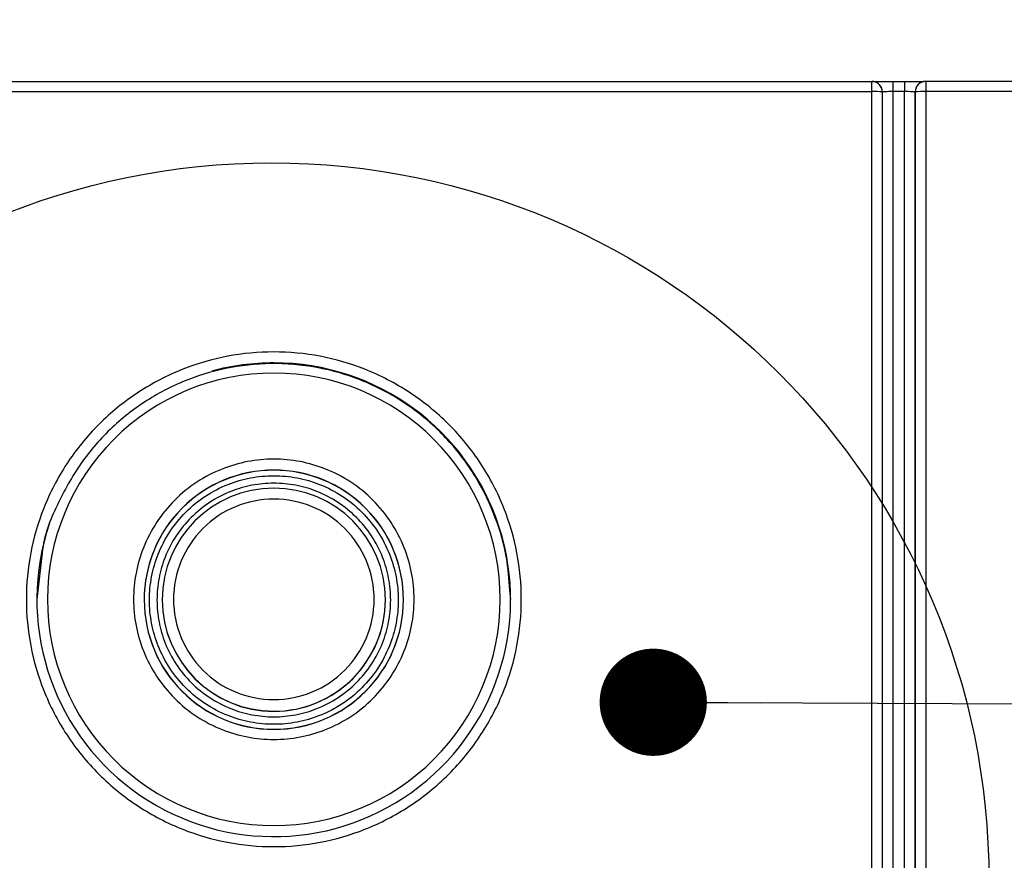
# Model space of a CAD drawing. Header units: millimetres. Extents: x 13 to 546, y 13 to 419.
# Tile 21 of 48: x 223 to 242, y 350 to 366. Entities that reach past the tile are written whole.
import ezdxf

# ---------------------------------------------------------------- set-up
doc = ezdxf.new("R2010")
doc.units = ezdxf.units.MM
doc.header["$LTSCALE"] = 2
doc.linetypes.add('SLD-Solid', pattern=[0])
doc.layers.add('DIMENSIONS', color=140, linetype='SLD-Solid', lineweight=25)
doc.layers.add('TEXT', color=140, linetype='SLD-Solid', lineweight=25)
doc.styles.add('SLDTEXTSTYLE0', font='VERDANA.TTF')
doc.styles.get("Standard").update_dxf_attribs({"font": 'VERDANA.TTF'})
doc.dimstyles.new('SLDDIMSTYLE2', dxfattribs={"dimtxt": 0.18, "dimasz": 2.032, "dimexe": 0, "dimexo": 0.0625, "dimgap": 0, "dimtad": 0, "dimtih": 1, "dimtoh": 1, "dimdec": 0, "dimrnd": 1e-09, "dimzin": 0, "dimdsep": 46, "dimtxsty": 'Standard', "dimblk1": 'DOT', "dimblk2": 'DOT', "dimsah": 1, "dimcen": 0.09, "dimadec": 0, "dimazin": 0, "dimtfac": 2.032, "dimtdec": 0, "dimtofl": 0, "dimtmove": 0, "dimatfit": 3, "dimldrblk": 'DOT', "dimfxl": 0, "dimfrac": 2, "dimtolj": 1, "dimtzin": 0, "dimarcsym": 0})
doc.dimstyles.new('SLDDIMSTYLE4', dxfattribs={"dimtxt": 4.316016, "dimasz": 6.604, "dimexe": 0, "dimexo": 0.0625, "dimgap": 1.079004, "dimtad": 0, "dimtih": 1, "dimtoh": 1, "dimdec": 4, "dimlfac": 2, "dimzin": 12, "dimdsep": 46, "dimtxsty": 'SLDTEXTSTYLE0', "dimsah": 1, "dimcen": 0.09, "dimadec": 0, "dimazin": 3, "dimtfac": 1, "dimtdec": 0, "dimtofl": 0, "dimtmove": 0, "dimatfit": 3, "dimfxl": 0, "dimfrac": 2, "dimtolj": 1, "dimtzin": 12, "dimarcsym": 0})

# ---------------------------------------------------------------- blocks, each defined once
blk = doc.blocks.new('_D_3')
at = {"layer": 'DIMENSIONS'}
for p, q in [((205.084, 363.624), (205.831, 385.299)), ((250.343, 363.624), (249.596, 385.299))]:
    blk.add_line(p, q, dxfattribs=at)
for start, end in [(268.027851, 269.518939), (270.626104, 271.972149)]:
    blk.add_arc((227.713, 1020.797), 642.225, start, end, dxfattribs=at)
for points in [[(205.612, 378.953), (212.184, 377.744), (212.243, 379.775)], [(249.815, 378.953), (243.184, 379.775), (243.243, 377.744)]]:
    blk.add_solid(points, dxfattribs=at)
at = {"layer": 'DIMENSIONS', "char_height": 4.2333, "attachment_point": 1, "style": 'SLDTEXTSTYLE0'}
for s, insert in [('4°', (225.202, 383.949)), ('TYP.', (222.321, 377.09))]:
    blk.add_mtext(s, dxfattribs=dict(at, insert=insert))
blk = doc.blocks.new('_Dot')
at = {"color": 0, "linetype": 'ByBlock', "lineweight": -2}
blk.add_line((-0.5, 0), (-1, 0), dxfattribs=at)
at = {"color": 0, "linetype": 'ByBlock', "const_width": 0.5}
blk.add_lwpolyline([(-0.25, 0, 1), (0.25, 0, 1)], format="xyb", close=True, dxfattribs=at)

msp = doc.modelspace()

# ---------------------------------------------------------------- linework, layer by layer
for p, q in [((216.387807, 364.512269), (239.039042, 364.512269)), ((239.039042, 364.319086), (239.039042, 364.512269)), ((239.439042, 364.512269), (239.439042, 364.319087)), ((239.439042, 364.512269), (239.660238, 364.512269)), ((239.660238, 364.512269), (239.660238, 364.319087)), ((240.060238, 364.512269), (240.060238, 364.319087)), ((244.099963, 364.512269), (240.060238, 364.512269)), ((216.387807, 364.319086), (239.039042, 364.319086)), ((239.039101, 342.492377), (239.039042, 364.319086)), ((239.239101, 342.482151), (239.239042, 364.31227)), ((239.239101, 342.48556), (239.239042, 364.312269)), ((239.439042, 364.319087), (239.439101, 342.475335)), ((239.660238, 364.319087), (239.439042, 364.319087)), ((239.660297, 342.466413), (239.660238, 364.319087)), ((239.860238, 364.312269), (239.860297, 342.476639)), ((239.860297, 342.473231), (239.860238, 364.312269)), ((240.060238, 364.319087), (240.060297, 342.483462)), ((244.099963, 364.319087), (240.060238, 364.319087)), ((223.326927, 355.586429), (223.226308, 354.69733)), ((232.200541, 354.69733), (232.182237, 354.875906)), ((225.600419, 354.696339), (225.600419, 354.694028)), ((229.82643, 354.694028), (229.82643, 354.696339))]:
    msp.add_line(p, q)
for centre, radius, start, end in [((239.039042, 364.312269), 0.2, 0.0001106, 90), ((239.039042, 364.312269), 0.2, 10.157524, 90), ((240.060238, 364.312269), 0.2, 90.000005, 180.0000787), ((240.060238, 364.312269), 0.2, 90.0000065, 179.9999894), ((239.088985, 362.847072), 1.472861, 84.1524898, 91.9432076), ((240.010301, 362.847009), 1.472925, 88.0571291, 95.8475129), ((227.711905, 354.696004), 4.485835, 161.1760192, 89.9805977), ((227.71341, 354.692315), 4.489524, 89.9998116, 105.1543673), ((227.712652, 354.696676), 2.454978, 89.9819774, 180.0014676), ((227.712652, 354.693373), 2.454978, 89.9819808, 179.9847147), ((227.714197, 354.696676), 2.454978, 359.9993661, 90.0180224), ((227.714196, 354.693373), 2.454978, 0.0152853, 90.0180192), ((227.713425, 354.695423), 2.113006, 0.0450055, 179.9869067), ((227.713424, 354.698431), 2.455751, 180.0424269, 359.9584061), ((227.713424, 354.695129), 2.45575, 180.0256776, 359.9743224), ((227.712767, 354.696909), 2.112348, 180.0272242, 270.0178414), ((227.713424, 354.694944), 2.113006, 180.0248444, 359.9751556), ((227.71403, 354.696961), 2.112399, 269.9835594, 0.0033057)]:
    msp.add_arc(centre, radius, start, end)
for points, knots in [([(239.039042, 364.512269), (239.039915, 364.512269), (239.041645, 364.512269), (239.056361, 364.512269), (239.079988, 364.512269), (239.113549, 364.512269), (239.156513, 364.512269), (239.21624, 364.512269), (239.286104, 364.512269), (239.362461, 364.512269), (239.412862, 364.512269), (239.439042, 364.512269)], [0, 0, 0, 0, 0.099096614, 0.196215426, 0.293823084, 0.394350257, 0.50002635, 0.619981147, 0.759901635, 0.875282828, 1, 1, 1, 1]), ([(239.660238, 364.512269), (239.711459, 364.512269), (239.816144, 364.512269), (239.926456, 364.512269), (239.993836, 364.512269), (240.015567, 364.512269), (240.026461, 364.512269)], [0, 0, 0, 0, 0.329766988, 0.673969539, 0.836552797, 1, 1, 1, 1]), ([(239.439042, 364.319087), (239.386535, 364.319087), (239.334644, 364.318352), (239.260596, 364.315828), (239.239042, 364.31406), (239.239042, 364.31227)], [0, 0, 0, 0, 0.5, 0.5, 1, 1, 1, 1]), ([(239.860238, 364.312269), (239.860238, 364.314058), (239.838683, 364.315827), (239.764635, 364.318352), (239.712745, 364.319086), (239.660238, 364.319087)], [0, 0, 0, 0, 0.5, 0.5, 1, 1, 1, 1]), ([(227.713424, 359.38854), (228.007933, 359.388527), (228.597031, 359.334224), (229.469196, 359.079263), (230.301788, 358.64876), (231.051289, 358.040073), (231.660334, 357.291008), (232.091012, 356.459012), (232.346206, 355.587383), (232.427699, 354.704324), (232.346242, 353.821091), (232.091093, 352.94944), (231.660334, 352.117287), (231.051289, 351.368223), (230.301789, 350.759532), (229.469309, 350.329104), (228.597173, 350.074058), (227.713601, 349.992612), (226.829855, 350.074022), (225.957697, 350.329022), (225.12506, 350.759531), (224.37556, 351.368223), (223.766515, 352.117287), (223.335837, 352.949283), (223.080643, 353.820912), (222.999149, 354.703971), (223.080606, 355.587204), (223.335756, 356.458855), (223.766515, 357.291008), (224.37556, 358.040071), (225.125059, 358.648767), (225.957583, 359.079201), (226.829712, 359.334286), (227.418827, 359.388553), (227.713424, 359.38854)], [0, 0, 0, 0, 0.029998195, 0.06000529, 0.092161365, 0.124999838, 0.157838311, 0.189994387, 0.219988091, 0.249999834, 0.279993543, 0.31000529, 0.342161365, 0.374999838, 0.407838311, 0.439994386, 0.469988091, 0.499999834, 0.529993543, 0.56000529, 0.592161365, 0.624999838, 0.657838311, 0.689994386, 0.719988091, 0.749999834, 0.779993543, 0.81000529, 0.842161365, 0.874999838, 0.907838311, 0.939994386, 0.969992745, 1, 1, 1, 1]), ([(232.182237, 354.875906), (232.167745, 355.080754), (232.134644, 355.548631), (231.923353, 356.26672), (231.570389, 357.014461), (231.055525, 357.711737), (230.392107, 358.316307), (229.609418, 358.780568), (228.756612, 359.075357), (227.879675, 359.193619), (227.010935, 359.140712), (226.172141, 358.92397), (225.383411, 358.547475), (224.672352, 358.015296), (224.064711, 357.341077), (223.617671, 356.541113), (223.364619, 355.939143), (223.329182, 355.607528), (223.326927, 355.586429)], [0, 0, 0, 0, 0.047507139, 0.108507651, 0.171842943, 0.238281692, 0.307822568, 0.378311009, 0.447473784, 0.515310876, 0.581822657, 0.647690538, 0.714661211, 0.782822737, 0.852175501, 0.922824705, 0.995089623, 1, 1, 1, 1]), ([(227.713424, 358.988773), (228.850406, 358.988773), (229.940906, 358.537335), (231.548841, 356.930335), (232.000541, 355.840469), (232.000541, 353.567826), (231.548841, 352.47796), (229.940906, 350.870959), (228.850406, 350.419522), (226.576442, 350.419522), (225.485943, 350.870959), (223.878008, 352.47796), (223.426308, 353.567826), (223.426308, 355.840469), (223.878008, 356.930335), (225.485943, 358.537335), (226.576442, 358.988773), (227.713424, 358.988773)], [0, 0, 0, 0, 0.125, 0.125, 0.25, 0.25, 0.375, 0.375, 0.5, 0.5, 0.625, 0.625, 0.75, 0.75, 0.875, 0.875, 1, 1, 1, 1]), ([(227.713424, 357.358354), (227.880287, 357.358341), (228.214093, 357.327626), (228.709861, 357.182393), (229.18219, 356.939049), (229.603897, 356.593774), (229.949529, 356.172218), (230.192988, 355.70029), (230.338441, 355.204668), (230.384532, 354.704324), (230.338477, 354.203807), (230.19312, 353.708334), (229.949629, 353.236234), (229.604148, 352.814774), (229.182349, 352.469342), (228.710146, 352.226024), (228.214236, 352.080656), (227.713601, 352.034592), (227.212793, 352.08062), (226.717032, 352.225893), (226.244657, 352.469242), (225.822952, 352.814522), (225.477319, 353.236076), (225.23386, 353.708005), (225.088408, 354.203627), (225.042317, 354.703971), (225.088372, 355.204488), (225.233729, 355.699961), (225.47722, 356.172061), (225.8227, 356.59352), (226.244499, 356.938956), (226.716747, 357.18228), (227.21265, 357.327688), (227.546473, 357.358367), (227.713424, 357.358354)], [0, 0, 0, 0, 0.02999299, 0.060001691, 0.092484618, 0.1249997, 0.157482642, 0.189997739, 0.219982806, 0.249999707, 0.279984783, 0.310001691, 0.342484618, 0.3749997, 0.407482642, 0.439997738, 0.469982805, 0.499999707, 0.529984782, 0.56000169, 0.592484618, 0.6249997, 0.657482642, 0.689997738, 0.719982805, 0.749999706, 0.779984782, 0.81000169, 0.842484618, 0.8749997, 0.907482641, 0.939997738, 0.969991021, 1, 1, 1, 1]), ([(227.713424, 357.045), (227.565416, 357.044987), (227.269319, 357.01774), (226.829561, 356.888922), (226.410583, 356.673066), (226.036518, 356.366803), (225.729921, 355.992862), (225.513965, 355.574254), (225.384938, 355.13461), (225.344051, 354.690796), (225.384902, 354.246809), (225.513834, 353.807314), (225.729821, 353.388534), (226.036267, 353.014688), (226.410424, 352.708269), (226.829276, 352.492439), (227.269176, 352.363486), (227.713248, 352.322623), (228.157493, 352.36345), (228.597243, 352.492307), (229.016267, 352.708169), (229.39033, 353.014437), (229.696928, 353.388376), (229.912883, 353.806985), (230.04191, 354.246629), (230.082797, 354.690443), (230.041947, 355.13443), (229.913015, 355.573925), (229.697027, 355.992705), (229.390582, 356.36655), (229.016425, 356.672974), (228.597528, 356.88881), (228.157636, 357.017802), (227.861522, 357.045014), (227.713424, 357.045)], [0, 0, 0, 0, 0.029991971, 0.060001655, 0.092482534, 0.124999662, 0.157480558, 0.189997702, 0.219980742, 0.249999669, 0.279982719, 0.310001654, 0.342482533, 0.374999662, 0.407480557, 0.439997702, 0.469980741, 0.499999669, 0.529982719, 0.560001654, 0.592482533, 0.624999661, 0.657480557, 0.689997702, 0.719980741, 0.749999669, 0.779982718, 0.810001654, 0.842482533, 0.874999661, 0.907480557, 0.939997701, 0.969990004, 1, 1, 1, 1]), ([(227.713424, 356.902339), (227.852462, 356.902326), (228.130617, 356.876728), (228.543723, 356.755722), (228.937317, 356.552945), (229.288712, 356.265244), (229.576736, 355.913959), (229.779605, 355.520721), (229.900817, 355.107712), (229.939227, 354.690796), (229.900853, 354.273706), (229.779737, 353.860847), (229.576836, 353.467437), (229.288964, 353.116247), (228.937475, 352.82839), (228.544008, 352.625639), (228.13076, 352.504498), (227.713601, 352.46611), (227.296269, 352.504462), (226.883169, 352.625508), (226.489531, 352.828291), (226.138137, 353.115996), (225.850112, 353.46728), (225.647243, 353.860518), (225.526032, 354.273527), (225.487621, 354.690443), (225.525995, 355.107533), (225.647112, 355.520392), (225.850013, 355.913802), (226.137885, 356.264991), (226.489372, 356.552852), (226.882884, 356.755609), (227.296126, 356.87679), (227.574298, 356.902352), (227.713424, 356.902339)], [0, 0, 0, 0, 0.029991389, 0.060001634, 0.092481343, 0.12499964, 0.157479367, 0.189997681, 0.219979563, 0.249999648, 0.279981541, 0.310001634, 0.342481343, 0.37499964, 0.407479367, 0.439997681, 0.469979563, 0.499999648, 0.52998154, 0.560001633, 0.592481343, 0.62499964, 0.657479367, 0.689997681, 0.719979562, 0.749999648, 0.77998154, 0.810001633, 0.842481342, 0.874999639, 0.907479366, 0.93999768, 0.969989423, 1, 1, 1, 1]), ([(227.713424, 356.602308), (228.21727, 356.602308), (228.700517, 356.402257), (229.413062, 355.690126), (229.61323, 355.207159), (229.61323, 354.200054), (229.413062, 353.717087), (228.700517, 353.004956), (228.21727, 352.804905), (227.209579, 352.804905), (226.726331, 353.004956), (226.013786, 353.717087), (225.813619, 354.200054), (225.813619, 355.207159), (226.013786, 355.690126), (226.726331, 356.402257), (227.209579, 356.602308), (227.713424, 356.602308)], [0, 0, 0, 0, 0.125, 0.125, 0.25, 0.25, 0.375, 0.375, 0.5, 0.5, 0.625, 0.625, 0.75, 0.75, 0.875, 0.875, 1, 1, 1, 1])]:
    msp.add_open_spline(points, degree=3, knots=knots)
at = {"layer": 'DIMENSIONS'}
msp.add_circle((227.667948, 349.3807), 13.589029, dxfattribs=at)

# ---------------------------------------------------------------- dimensions: what is measured, and where the dimension line sits
dim = msp.add_angular_dim_2l(base=(213.965534, 378.71933), line1=((251.26582, 336.812269), (250.429994, 361.085469)), line2=((204.996856, 361.085471), (204.16103, 336.812269)), text='<>\\PTYP.', dimstyle='SLDDIMSTYLE4', dxfattribs=at)
dim.commit()
dim.dimension.update_dxf_attribs({"geometry": '_D_3', "text_midpoint": (228.526271, 378.57268), "dimtype": 162})

# ---------------------------------------------------------------- leaders
at = {"layer": 'TEXT'}
msp.add_leader([(234.900079, 352.753943), (267.623196, 352.623725)], dimstyle='SLDDIMSTYLE2', dxfattribs=at)

doc.saveas('drawing.dxf')
